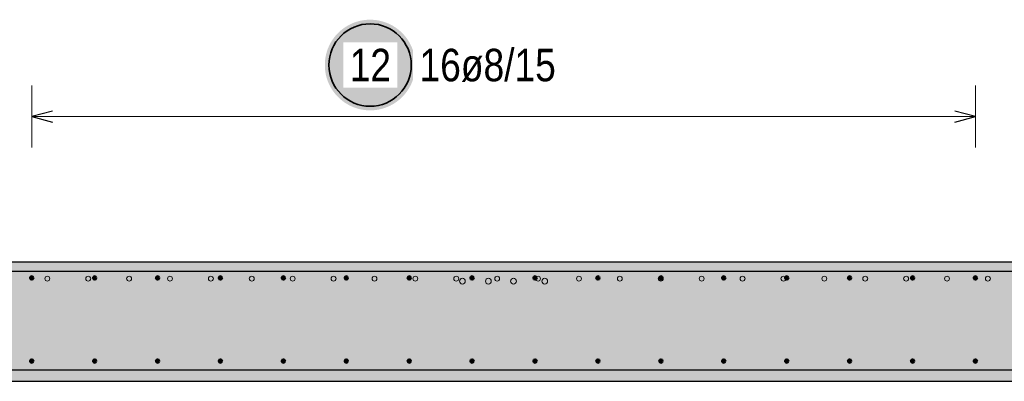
# Model space of a CAD drawing. Header units: millimetres. Extents: x -48 to 49.2, y -6.2 to 26.4.
# Tile 26 of 53: x 8.7 to 11.1, y 22.6 to 23.4. Entities that reach past the tile are written whole.
import ezdxf

# ---------------------------------------------------------------- set-up
doc = ezdxf.new("R2010")
doc.units = ezdxf.units.MM
doc.layers.add('Mattenbewehrung', color=7, linetype='Continuous', lineweight=20)
doc.layers.add('Schraffuren', color=7, linetype='Continuous', lineweight=20)
doc.styles.add('Arial Narrow', font='ARIALN.TTF')

msp = doc.modelspace()

# ---------------------------------------------------------------- hatches: boundary and pattern name
at = {"layer": 'Schraffuren', "lineweight": 25, "true_color": 0xffffff}
msp.add_hatch(color=7, dxfattribs=at).paths.add_polyline_path([(9.639506, 23.325), (9.639439, 23.328839), (9.639238, 23.332673), (9.638903, 23.336498), (9.638435, 23.340309), (9.637834, 23.344101), (9.637102, 23.34787), (9.636238, 23.351611), (9.635244, 23.35532), (9.634122, 23.358992), (9.632872, 23.362622), (9.631496, 23.366207), (9.629996, 23.369741), (9.628373, 23.373221), (9.62663, 23.376642), (9.624768, 23.38), (9.622791, 23.383291), (9.6207, 23.386511), (9.618498, 23.389656), (9.616187, 23.392723), (9.613771, 23.395707), (9.611252, 23.398604), (9.608633, 23.401412), (9.605918, 23.404127), (9.60311, 23.406746), (9.600212, 23.409265), (9.597228, 23.411681), (9.594162, 23.413992), (9.591017, 23.416194), (9.587797, 23.418285), (9.584506, 23.420263), (9.581148, 23.422124), (9.577726, 23.423867), (9.574247, 23.42549), (9.570712, 23.42699), (9.567128, 23.428366), (9.563498, 23.429616), (9.559826, 23.430739), (9.556117, 23.431733), (9.552376, 23.432596), (9.548607, 23.433329), (9.544815, 23.433929), (9.541004, 23.434397), (9.537179, 23.434732), (9.533345, 23.434933), (9.529506, 23.435), (9.525667, 23.434933), (9.521832, 23.434732), (9.518008, 23.434397), (9.514197, 23.433929), (9.510404, 23.433329), (9.506635, 23.432596), (9.502894, 23.431733), (9.499186, 23.430739), (9.495514, 23.429616), (9.491883, 23.428366), (9.488299, 23.42699), (9.484765, 23.42549), (9.481285, 23.423867), (9.477864, 23.422124), (9.474506, 23.420263), (9.471215, 23.418285), (9.467994, 23.416194), (9.464849, 23.413992), (9.461783, 23.411681), (9.458799, 23.409265), (9.455901, 23.406746), (9.453093, 23.404127), (9.450378, 23.401412), (9.44776, 23.398604), (9.445241, 23.395707), (9.442824, 23.392723), (9.440514, 23.389656), (9.438312, 23.386511), (9.43622, 23.383291), (9.434243, 23.38), (9.432381, 23.376642), (9.430638, 23.373221), (9.429016, 23.369741), (9.427515, 23.366207), (9.426139, 23.362622), (9.424889, 23.358992), (9.423767, 23.35532), (9.422773, 23.351611), (9.421909, 23.34787), (9.421177, 23.344101), (9.420576, 23.340309), (9.420108, 23.336498), (9.419774, 23.332673), (9.419573, 23.328839), (9.419506, 23.325), (9.419573, 23.321161), (9.419774, 23.317327), (9.420108, 23.313502), (9.420576, 23.309691), (9.421177, 23.305899), (9.421909, 23.30213), (9.422773, 23.298389), (9.423767, 23.29468), (9.424889, 23.291008), (9.426139, 23.287378), (9.427515, 23.283793), (9.429016, 23.280259), (9.430638, 23.276779), (9.432381, 23.273358), (9.434243, 23.27), (9.43622, 23.266709), (9.438312, 23.263489), (9.440514, 23.260344), (9.442824, 23.257277), (9.445241, 23.254293), (9.44776, 23.251396), (9.450378, 23.248588), (9.453093, 23.245873), (9.455901, 23.243254), (9.458799, 23.240735), (9.461783, 23.238319), (9.464849, 23.236008), (9.467994, 23.233806), (9.471215, 23.231715), (9.474506, 23.229737), (9.477864, 23.227876), (9.481285, 23.226133), (9.484765, 23.22451), (9.488299, 23.22301), (9.491883, 23.221634), (9.495514, 23.220384), (9.499186, 23.219261), (9.502894, 23.218267), (9.506635, 23.217404), (9.510404, 23.216671), (9.514197, 23.216071), (9.518008, 23.215603), (9.521832, 23.215268), (9.525667, 23.215067), (9.529506, 23.215), (9.533345, 23.215067), (9.537179, 23.215268), (9.541004, 23.215603), (9.544815, 23.216071), (9.548607, 23.216671), (9.552376, 23.217404), (9.556117, 23.218267), (9.559826, 23.219261), (9.563498, 23.220384), (9.567128, 23.221634), (9.570712, 23.22301), (9.574247, 23.22451), (9.577726, 23.226133), (9.581148, 23.227876), (9.584506, 23.229737), (9.587797, 23.231715), (9.591017, 23.233806), (9.594162, 23.236008), (9.597228, 23.238319), (9.600212, 23.240735), (9.60311, 23.243254), (9.605918, 23.245873), (9.608633, 23.248588), (9.611252, 23.251396), (9.613771, 23.254293), (9.616187, 23.257277), (9.618498, 23.260344), (9.6207, 23.263489), (9.622791, 23.266709), (9.624768, 23.27), (9.62663, 23.273358), (9.628373, 23.276779), (9.629996, 23.280259), (9.631496, 23.283793), (9.632872, 23.287378), (9.634122, 23.291008), (9.635244, 23.29468), (9.636238, 23.298389), (9.637102, 23.30213), (9.637834, 23.305899), (9.638435, 23.309691), (9.638903, 23.313502), (9.639238, 23.317327)])
at = {"layer": 'Schraffuren', "lineweight": 25, "true_color": 0xd7ffd7}
msp.add_hatch(color=254, dxfattribs=at).paths.add_polyline_path([(12.278667, 22.567477), (22.256028, 22.567477), (22.256028, 22.847477), (1.660341, 22.847477), (1.660341, 22.567477), (2.828275, 22.567477), (2.828275, 22.557477), (12.278667, 22.557477)])

# ---------------------------------------------------------------- linework, layer by layer
at = {"color": 3, "linetype": 'Continuous', "lineweight": 25}
msp.add_line((2.868275, 22.585477), (12.238667, 22.585477), dxfattribs=at)
at = {"color": 9, "linetype": 'Continuous', "lineweight": 0}
for centre, radius in [((8.745435, 22.806477), 0.006), ((8.745435, 22.806477), 0.006), ((8.844766, 22.806477), 0.006), ((8.844766, 22.806477), 0.006), ((8.944096, 22.806477), 0.006), ((8.944096, 22.806477), 0.006), ((9.043426, 22.806477), 0.006), ((9.043426, 22.806477), 0.006), ((9.142757, 22.806477), 0.006), ((9.142757, 22.806477), 0.006), ((9.242087, 22.806477), 0.006), ((9.242087, 22.806477), 0.006), ((9.341418, 22.806477), 0.006), ((9.341418, 22.806477), 0.006), ((9.440748, 22.806477), 0.006), ((9.440748, 22.806477), 0.006), ((9.540078, 22.806477), 0.006), ((9.540078, 22.806477), 0.006), ((9.639409, 22.806477), 0.006), ((9.639409, 22.806477), 0.006), ((9.738739, 22.806477), 0.006), ((9.738739, 22.806477), 0.006), ((9.753718, 22.800477), 0.007), ((9.753718, 22.800477), 0.007), ((9.816718, 22.800477), 0.007), ((9.816718, 22.800477), 0.007), ((9.838069, 22.806477), 0.006), ((9.838069, 22.806477), 0.006), ((9.877718, 22.800477), 0.007), ((9.877718, 22.800477), 0.007), ((9.9374, 22.806477), 0.006), ((9.9374, 22.806477), 0.006), ((9.953718, 22.800477), 0.007), ((9.953718, 22.800477), 0.007), ((10.03673, 22.806477), 0.006), ((10.03673, 22.806477), 0.006), ((10.13606, 22.806477), 0.006), ((10.13606, 22.806477), 0.006), ((10.235391, 22.806477), 0.006), ((10.235391, 22.806477), 0.006), ((10.334721, 22.806477), 0.006), ((10.334721, 22.806477), 0.006), ((10.434051, 22.806477), 0.006), ((10.434051, 22.806477), 0.006), ((10.533382, 22.806477), 0.006), ((10.533382, 22.806477), 0.006), ((10.632712, 22.806477), 0.006), ((10.632712, 22.806477), 0.006), ((10.732042, 22.806477), 0.006), ((10.732042, 22.806477), 0.006), ((10.831373, 22.806477), 0.006), ((10.831373, 22.806477), 0.006), ((10.930703, 22.806477), 0.006), ((10.930703, 22.806477), 0.006), ((11.030033, 22.806477), 0.006), ((11.030033, 22.806477), 0.006)]:
    msp.add_circle(centre, radius, dxfattribs=at)
at = {"layer": 'Mattenbewehrung', "color": 3, "linetype": 'Continuous', "lineweight": 25}
for p, q in [((7.673605, 22.847477), (12.033819, 22.847477)), ((2.828275, 22.557477), (12.278667, 22.557477))]:
    msp.add_line(p, q, dxfattribs=at)
at = {"layer": 'Schraffuren', "color": 5, "linetype": 'Continuous', "lineweight": 18}
for p, q in [((8.707681, 23.275), (8.707681, 23.125)), ((10.999716, 23.125), (10.999716, 23.275)), ((10.999716, 23.2), (8.707681, 23.2))]:
    msp.add_line(p, q, dxfattribs=at)
at = {"layer": 'Schraffuren', "color": 3, "linetype": 'Continuous', "lineweight": 25}
for p, q in [((8.757681, 23.213397), (8.707681, 23.2)), ((8.707681, 23.2), (8.757681, 23.186603)), ((10.999716, 23.2), (10.949716, 23.213397)), ((10.949716, 23.186603), (10.999716, 23.2)), ((2.858275, 22.824477), (12.128667, 22.824477))]:
    msp.add_line(p, q, dxfattribs=at)
at = {"layer": 'Schraffuren', "color": 2, "linetype": 'Continuous', "lineweight": 35}
msp.add_circle((9.529506, 23.325), 0.1, dxfattribs=at)
at = {"layer": 'Schraffuren', "color": 4, "linetype": 'Continuous', "lineweight": 50}
for centre, radius in [((8.707681, 22.808469), 0.004), ((8.707681, 22.808469), 0.004), ((8.707681, 22.808469), 0.0036), ((8.707681, 22.808469), 0.0028), ((8.707681, 22.808469), 0.002), ((8.707681, 22.808469), 0.0012), ((8.707681, 22.808469), 0.0004), ((8.860483, 22.808469), 0.004), ((8.860483, 22.808469), 0.004), ((8.860483, 22.808469), 0.0036), ((8.860483, 22.808469), 0.0028), ((8.860483, 22.808469), 0.002), ((8.860483, 22.808469), 0.0012), ((8.860483, 22.808469), 0.0004), ((9.013285, 22.808469), 0.004), ((9.013285, 22.808469), 0.004), ((9.013285, 22.808469), 0.0036), ((9.013285, 22.808469), 0.0028), ((9.013285, 22.808469), 0.002), ((9.013285, 22.808469), 0.0012), ((9.013285, 22.808469), 0.0004), ((9.166088, 22.808469), 0.004), ((9.166088, 22.808469), 0.004), ((9.166088, 22.808469), 0.0036), ((9.166088, 22.808469), 0.0028), ((9.166088, 22.808469), 0.002), ((9.166088, 22.808469), 0.0012), ((9.166088, 22.808469), 0.0004), ((9.31889, 22.808469), 0.004), ((9.31889, 22.808469), 0.004), ((9.31889, 22.808469), 0.0036), ((9.31889, 22.808469), 0.0028), ((9.31889, 22.808469), 0.002), ((9.31889, 22.808469), 0.0012), ((9.31889, 22.808469), 0.0004), ((9.471692, 22.808469), 0.004), ((9.471692, 22.808469), 0.004), ((9.471692, 22.808469), 0.0036), ((9.471692, 22.808469), 0.0028), ((9.471692, 22.808469), 0.002), ((9.471692, 22.808469), 0.0012), ((9.471692, 22.808469), 0.0004), ((9.624495, 22.808469), 0.004), ((9.624495, 22.808469), 0.004), ((9.624495, 22.808469), 0.0036), ((9.624495, 22.808469), 0.0028), ((9.624495, 22.808469), 0.002), ((9.624495, 22.808469), 0.0012), ((9.624495, 22.808469), 0.0004), ((9.777297, 22.808469), 0.004), ((9.777297, 22.808469), 0.004), ((9.777297, 22.808469), 0.0036), ((9.777297, 22.808469), 0.0028), ((9.777297, 22.808469), 0.002), ((9.777297, 22.808469), 0.0012), ((9.777297, 22.808469), 0.0004), ((9.9301, 22.808469), 0.004), ((9.9301, 22.808469), 0.004), ((9.9301, 22.808469), 0.0036), ((9.9301, 22.808469), 0.0028), ((9.9301, 22.808469), 0.002), ((9.9301, 22.808469), 0.0012), ((9.9301, 22.808469), 0.0004), ((10.082902, 22.808469), 0.004), ((10.082902, 22.808469), 0.004), ((10.082902, 22.808469), 0.0036), ((10.082902, 22.808469), 0.0028), ((10.082902, 22.808469), 0.002), ((10.082902, 22.808469), 0.0012), ((10.082902, 22.808469), 0.0004), ((10.235704, 22.808469), 0.004), ((10.235704, 22.808469), 0.004), ((10.235704, 22.808469), 0.0036), ((10.235704, 22.808469), 0.0028), ((10.235704, 22.808469), 0.002), ((10.235704, 22.808469), 0.0012), ((10.235704, 22.808469), 0.0004), ((10.388507, 22.808469), 0.004), ((10.388507, 22.808469), 0.004), ((10.388507, 22.808469), 0.0036), ((10.388507, 22.808469), 0.0028), ((10.388507, 22.808469), 0.002), ((10.388507, 22.808469), 0.0012), ((10.388507, 22.808469), 0.0004), ((10.541309, 22.808469), 0.004), ((10.541309, 22.808469), 0.004), ((10.541309, 22.808469), 0.0036), ((10.541309, 22.808469), 0.0028), ((10.541309, 22.808469), 0.002), ((10.541309, 22.808469), 0.0012), ((10.541309, 22.808469), 0.0004), ((10.694111, 22.808469), 0.004), ((10.694111, 22.808469), 0.004), ((10.694111, 22.808469), 0.0036), ((10.694111, 22.808469), 0.0028), ((10.694111, 22.808469), 0.002), ((10.694111, 22.808469), 0.0012), ((10.694111, 22.808469), 0.0004), ((10.846914, 22.808469), 0.004), ((10.846914, 22.808469), 0.004), ((10.846914, 22.808469), 0.0036), ((10.846914, 22.808469), 0.0028), ((10.846914, 22.808469), 0.002), ((10.846914, 22.808469), 0.0012), ((10.846914, 22.808469), 0.0004), ((10.999716, 22.808469), 0.004), ((10.999716, 22.808469), 0.004), ((10.999716, 22.808469), 0.0036), ((10.999716, 22.808469), 0.0028), ((10.999716, 22.808469), 0.002), ((10.999716, 22.808469), 0.0012), ((10.999716, 22.808469), 0.0004), ((8.707681, 22.606477), 0.004), ((8.707681, 22.606477), 0.004), ((8.707681, 22.606477), 0.0036), ((8.707681, 22.606477), 0.0028), ((8.707681, 22.606477), 0.002), ((8.707681, 22.606477), 0.0012), ((8.707681, 22.606477), 0.0004), ((8.860483, 22.606477), 0.004), ((8.860483, 22.606477), 0.004), ((8.860483, 22.606477), 0.0036), ((8.860483, 22.606477), 0.0028), ((8.860483, 22.606477), 0.002), ((8.860483, 22.606477), 0.0012), ((8.860483, 22.606477), 0.0004), ((9.013285, 22.606477), 0.004), ((9.013285, 22.606477), 0.004), ((9.013285, 22.606477), 0.0036), ((9.013285, 22.606477), 0.0028), ((9.013285, 22.606477), 0.002), ((9.013285, 22.606477), 0.0012), ((9.013285, 22.606477), 0.0004), ((9.166088, 22.606477), 0.004), ((9.166088, 22.606477), 0.004), ((9.166088, 22.606477), 0.0036), ((9.166088, 22.606477), 0.0028), ((9.166088, 22.606477), 0.002), ((9.166088, 22.606477), 0.0012), ((9.166088, 22.606477), 0.0004), ((9.31889, 22.606477), 0.004), ((9.31889, 22.606477), 0.004), ((9.31889, 22.606477), 0.0036), ((9.31889, 22.606477), 0.0028), ((9.31889, 22.606477), 0.002), ((9.31889, 22.606477), 0.0012), ((9.31889, 22.606477), 0.0004), ((9.471692, 22.606477), 0.004), ((9.471692, 22.606477), 0.004), ((9.471692, 22.606477), 0.0036), ((9.471692, 22.606477), 0.0028), ((9.471692, 22.606477), 0.002), ((9.471692, 22.606477), 0.0012), ((9.471692, 22.606477), 0.0004), ((9.624495, 22.606477), 0.004), ((9.624495, 22.606477), 0.004), ((9.624495, 22.606477), 0.0036), ((9.624495, 22.606477), 0.0028), ((9.624495, 22.606477), 0.002), ((9.624495, 22.606477), 0.0012), ((9.624495, 22.606477), 0.0004), ((9.777297, 22.606477), 0.004), ((9.777297, 22.606477), 0.004), ((9.777297, 22.606477), 0.0036), ((9.777297, 22.606477), 0.0028), ((9.777297, 22.606477), 0.002), ((9.777297, 22.606477), 0.0012), ((9.777297, 22.606477), 0.0004), ((9.9301, 22.606477), 0.004), ((9.9301, 22.606477), 0.004), ((9.9301, 22.606477), 0.0036), ((9.9301, 22.606477), 0.0028), ((9.9301, 22.606477), 0.002), ((9.9301, 22.606477), 0.0012), ((9.9301, 22.606477), 0.0004), ((10.082902, 22.606477), 0.004), ((10.082902, 22.606477), 0.004), ((10.082902, 22.606477), 0.0036), ((10.082902, 22.606477), 0.0028), ((10.082902, 22.606477), 0.002), ((10.082902, 22.606477), 0.0012), ((10.082902, 22.606477), 0.0004), ((10.235704, 22.606477), 0.004), ((10.235704, 22.606477), 0.004), ((10.235704, 22.606477), 0.0036), ((10.235704, 22.606477), 0.0028), ((10.235704, 22.606477), 0.002), ((10.235704, 22.606477), 0.0012), ((10.235704, 22.606477), 0.0004), ((10.388507, 22.606477), 0.004), ((10.388507, 22.606477), 0.004), ((10.388507, 22.606477), 0.0036), ((10.388507, 22.606477), 0.0028), ((10.388507, 22.606477), 0.002), ((10.388507, 22.606477), 0.0012), ((10.388507, 22.606477), 0.0004), ((10.541309, 22.606477), 0.004), ((10.541309, 22.606477), 0.004), ((10.541309, 22.606477), 0.0036), ((10.541309, 22.606477), 0.0028), ((10.541309, 22.606477), 0.002), ((10.541309, 22.606477), 0.0012), ((10.541309, 22.606477), 0.0004), ((10.694111, 22.606477), 0.004), ((10.694111, 22.606477), 0.004), ((10.694111, 22.606477), 0.0036), ((10.694111, 22.606477), 0.0028), ((10.694111, 22.606477), 0.002), ((10.694111, 22.606477), 0.0012), ((10.694111, 22.606477), 0.0004), ((10.846914, 22.606477), 0.004), ((10.846914, 22.606477), 0.004), ((10.846914, 22.606477), 0.0036), ((10.846914, 22.606477), 0.0028), ((10.846914, 22.606477), 0.002), ((10.846914, 22.606477), 0.0012), ((10.846914, 22.606477), 0.0004), ((10.999716, 22.606477), 0.004), ((10.999716, 22.606477), 0.004), ((10.999716, 22.606477), 0.0036), ((10.999716, 22.606477), 0.0028), ((10.999716, 22.606477), 0.002), ((10.999716, 22.606477), 0.0012), ((10.999716, 22.606477), 0.0004)]:
    msp.add_circle(centre, radius, dxfattribs=at)

# ---------------------------------------------------------------- texts
at = {"layer": 'Schraffuren', "color": 2, "lineweight": 35, "insert": (9.649506, 23.364375), "char_height": 0.07875, "attachment_point": 1, "line_spacing_factor": 0.9, "style": 'Arial Narrow', "bg_fill": 3, "box_fill_scale": 1.2, "bg_fill_color": 256, "bg_fill_true_color": 13158600, "bg_fill_transparency": 0}
msp.add_mtext('16ø8/15', dxfattribs=at)

# ---------------------------------------------------------------- next in the draw order: texts
at = {"layer": 'Schraffuren', "color": 2, "lineweight": 35, "insert": (9.479893, 23.364375), "char_height": 0.07875, "attachment_point": 1, "line_spacing_factor": 0.9, "style": 'Arial Narrow', "bg_fill": 3, "box_fill_scale": 1.2, "bg_fill_color": 256, "bg_fill_true_color": 13158600, "bg_fill_transparency": 0}
msp.add_mtext('12', dxfattribs=at)

doc.saveas('drawing.dxf')
